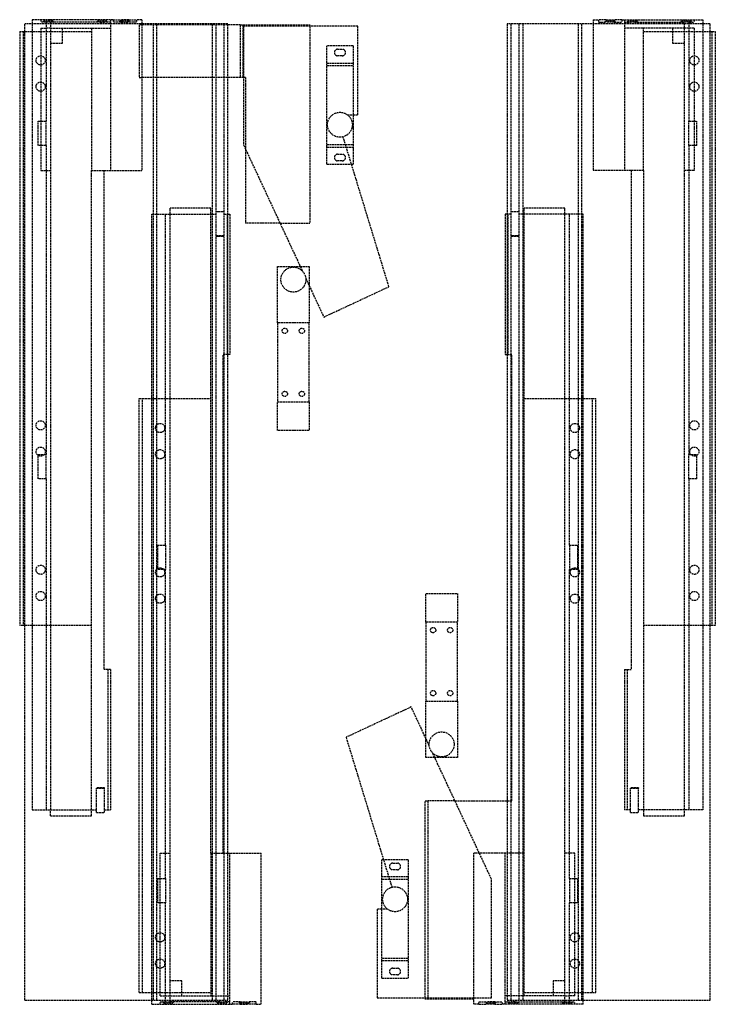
# Model space of a CAD drawing. Header units: millimetres. Extents: x -265 to 265, y 0 to 750.
import ezdxf

# ---------------------------------------------------------------- set-up
doc = ezdxf.new("R2010")
doc.units = ezdxf.units.MM
doc.header["$LTSCALE"] = 10
doc.linetypes.add('ALLCAD_Strich', pattern=[0.2, 0.15, -0.05])
doc.layers.add('BESCH_KONT_sich_schn_grun_2d', color=10, linetype='Continuous')

msp = doc.modelspace()

# ---------------------------------------------------------------- linework, layer by layer
at = {"layer": 'BESCH_KONT_sich_schn_grun_2d', "linetype": 'ALLCAD_Strich'}
for p, q in [((-261, 3.1), (-261, 746.9)), ((-106.4, 746.9), (-261, 746.9)), ((-193.9, 750), (-255.4, 750)), ((-255.4, 750), (-255.4, 746.9)), ((-255.4, 746.9), (-255.4, 148.2)), ((-248.9, 750), (-248.9, 748)), ((-244.9, 748), (-248.9, 748)), ((-248.9, 743.5), (-248.9, 635)), ((-248.9, 743.5), (-244.9, 743.5)), ((-246.25, 749), (-247.25, 748)), ((-246.25, 749), (-246.25, 750)), ((-239.75, 749), (-246.25, 749)), ((-244.9, 748), (-244.9, 672.74)), ((-241.4, 748), (-244.9, 748)), ((-241.4, 743.5), (-244.9, 743.5)), ((-203.57, 748), (-241.4, 748)), ((-241.4, 748), (-241.4, 148.2)), ((-241.4, 743.5), (-195.9, 743.5)), ((-239.75, 749), (-239.75, 750)), ((-239.75, 749), (-238.75, 748)), ((-232.4, 732), (-232.4, 743.5)), ((-210.4, 743.5), (-210.4, 635)), ((-205.25, 749), (-206.25, 748)), ((-205.25, 749), (-205.25, 750)), ((-198.75, 749), (-205.25, 749)), ((-203.57, 748), (-200.43, 748)), ((-195.9, 748), (-200.43, 748)), ((-198.75, 749), (-198.75, 750)), ((-198.75, 749), (-197.75, 748)), ((-195.9, 750), (-195.9, 635)), ((-193.9, 750), (-187.9, 750)), ((-193.9, 750), (-193.9, 748)), ((-187.9, 748), (-193.9, 748)), ((-188.25, 749), (-189.25, 748)), ((-188.25, 749), (-188.25, 750)), ((-181.75, 749), (-188.25, 749)), ((-181.9, 750), (-187.9, 750)), ((-187.9, 750), (-187.9, 748)), ((-187.9, 748), (-181.9, 748)), ((-181.9, 750), (-175.9, 750)), ((-181.9, 750), (-181.9, 748)), ((-175.9, 748), (-181.9, 748)), ((-181.75, 749), (-181.75, 750)), ((-181.75, 749), (-180.75, 748)), ((-171.9, 750), (-175.9, 750)), ((-175.9, 750), (-175.9, 748)), ((-171.9, 746), (-173.9, 746)), ((-173.9, 746), (-173.9, 706)), ((-171.9, 750), (-171.9, 746.9)), ((-171.9, 746.9), (-171.9, 635)), ((-106.4, 746), (-171.9, 746)), ((-163.4, 746.9), (-163.4, 3.1)), ((-160.4, 3.1), (-160.4, 746.9)), ((-118.4, 746.9), (-118.4, 3.1)), ((-115.4, 3.1), (-115.4, 746.9)), ((-109.4, 746.9), (-109.4, 3.1)), ((-106.4, 3.1), (-106.4, 746.9)), ((-96.9, 746), (-106.4, 746)), ((-96.9, 746), (-96.9, 706)), ((-96.9, 746), (-43.9, 746)), ((-94.9, 746), (-94.9, 706)), ((-7.4, 744.98), (-94.4, 744.98)), ((-94.4, 744.98), (-94.4, 654.56)), ((-43.9, 746), (-43.9, 744.98)), ((-43.9, 744.98), (-43.9, 595)), ((-7.4, 677.5), (-7.4, 744.98)), ((261, 746.9), (106.4, 746.9)), ((106.4, 746.9), (106.4, 3.1)), ((109.4, 3.1), (109.4, 746.9)), ((115.4, 746.9), (115.4, 3.1)), ((118.4, 746.9), (118.4, 3.1)), ((160.4, 746.9), (160.4, 3.1)), ((163.4, 3.1), (163.4, 746.9)), ((171.9, 750), (171.9, 746.9)), ((171.9, 750), (175.9, 750)), ((171.9, 746.9), (171.9, 635)), ((181.9, 750), (175.9, 750)), ((175.9, 750), (175.9, 748)), ((175.9, 748), (181.9, 748)), ((181.75, 749), (180.75, 748)), ((181.75, 750), (181.75, 749)), ((188.25, 749), (181.75, 749)), ((181.9, 750), (187.9, 750)), ((181.9, 750), (181.9, 748)), ((187.9, 748), (181.9, 748)), ((193.9, 750), (187.9, 750)), ((187.9, 750), (187.9, 748)), ((187.9, 748), (193.9, 748)), ((188.25, 750), (188.25, 749)), ((188.25, 749), (189.25, 748)), ((193.9, 750), (255.4, 750)), ((193.9, 750), (193.9, 748)), ((195.9, 750), (195.9, 635)), ((195.9, 748), (200.43, 748)), ((241.4, 743.5), (195.9, 743.5)), ((198.75, 749), (197.75, 748)), ((198.75, 750), (198.75, 749)), ((205.25, 749), (198.75, 749)), ((203.57, 748), (200.43, 748)), ((203.57, 748), (241.4, 748)), ((205.25, 750), (205.25, 749)), ((205.25, 749), (206.25, 748)), ((210.4, 635), (210.4, 743.5)), ((232.4, 743.5), (232.4, 732)), ((239.75, 749), (238.75, 748)), ((239.75, 750), (239.75, 749)), ((246.25, 749), (239.75, 749)), ((241.4, 148.2), (241.4, 748)), ((244.9, 748), (241.4, 748)), ((244.9, 743.5), (241.4, 743.5)), ((244.9, 748), (248.9, 748)), ((244.9, 748), (244.9, 672.74)), ((248.9, 743.5), (244.9, 743.5)), ((246.25, 750), (246.25, 749)), ((246.25, 749), (247.25, 748)), ((248.9, 750), (248.9, 748)), ((248.9, 743.5), (248.9, 635)), ((255.4, 750), (255.4, 746.9)), ((255.4, 746.9), (255.4, 148.2)), ((261, 3.1), (261, 746.9)), ((-265, 741), (-265, 288.5)), ((-265, 741), (-262.4, 741)), ((-262.4, 741), (-262.4, 288.5)), ((-262.4, 741), (-261, 741)), ((-261, 741), (-232.4, 741)), ((-232.4, 741), (-210.4, 741)), ((210.4, 741), (232.4, 741)), ((232.4, 741), (261, 741)), ((261, 741), (262.4, 741)), ((262.4, 741), (262.4, 288.5)), ((262.4, 741), (265, 741)), ((265, 741), (265, 288.5)), ((-241.4, 732), (-232.4, 732)), ((-11, 730), (-31, 730)), ((-31, 717), (-31, 730)), ((-11, 730), (-11, 717)), ((232.4, 732), (241.4, 732)), ((-22.75, 727.5), (-19.25, 727.5)), ((-19.25, 722.5), (-22.75, 722.5)), ((-31, 717), (-11, 717)), ((-31, 653), (-31, 717)), ((-31, 715), (-11, 715)), ((-11, 717), (-11, 677.5)), ((-173.9, 706), (-171.9, 706)), ((-106.4, 706), (-171.9, 706)), ((-96.9, 706), (-106.4, 706)), ((-94.4, 706), (-96.9, 706)), ((-92.9, 706), (-94.4, 706)), ((-92.9, 706), (-92.9, 651.34)), ((-15.21, 677.5), (-7.4, 677.5)), ((-11, 677.5), (-11, 653)), ((-250.9, 672.74), (-244.9, 672.74)), ((-250.9, 654.26), (-250.9, 672.74)), ((-244.9, 654.26), (-244.9, 672.74)), ((244.9, 672.74), (250.9, 672.74)), ((244.9, 654.26), (244.9, 672.74)), ((250.9, 654.26), (250.9, 672.74)), ((16.32, 546.64), (-18.6, 660.83)), ((-244.9, 654.26), (-250.9, 654.26)), ((-244.9, 654.26), (-244.9, 418.74)), ((-94.4, 654.56), (-49.64, 558.58)), ((-31, 655), (-11, 655)), ((-31, 653), (-16.2, 653)), ((-31, 640), (-31, 653)), ((-16.2, 653), (-11, 653)), ((-11, 653), (-11, 640)), ((244.9, 654.26), (244.9, 418.74)), ((250.9, 654.26), (244.9, 654.26)), ((-92.9, 651.34), (-92.9, 595)), ((-22.75, 647.5), (-19.25, 647.5)), ((-31, 640), (-12.23, 640)), ((-19.25, 642.5), (-22.75, 642.5)), ((-12.23, 640), (-11, 640)), ((-248.9, 635), (-244.9, 635)), ((-244.9, 635), (-241.4, 635)), ((-210.4, 635), (-200.9, 635)), ((-210.4, 148.2), (-210.4, 635)), ((-200.9, 635), (-171.9, 635)), ((-200.9, 635), (-200.9, 255)), ((200.9, 635), (171.9, 635)), ((210.4, 635), (200.9, 635)), ((200.9, 635), (200.9, 255)), ((210.4, 635), (210.4, 148.2)), ((244.9, 635), (241.4, 635)), ((248.9, 635), (244.9, 635)), ((-164.4, 601.8), (-115.4, 601.8)), ((-164.4, 3.1), (-164.4, 601.8)), ((-153.9, 349.74), (-153.9, 601.8)), ((-119.4, 606.5), (-150.4, 606.5)), ((-150.4, 601.8), (-150.4, 606.5)), ((-150.4, 2), (-150.4, 601.8)), ((-119.4, 601.8), (-119.4, 606.5)), ((-119.4, 115), (-119.4, 601.8)), ((-115.4, 603.92), (-109.4, 603.92)), ((-109.4, 601.8), (-106.4, 601.8)), ((-106.9, 601.8), (-106.9, 495)), ((-106.4, 601.8), (-104.9, 601.8)), ((-104.9, 601.8), (-104.9, 495)), ((106.4, 601.8), (104.9, 601.8)), ((104.9, 601.8), (104.9, 495)), ((109.4, 601.8), (106.4, 601.8)), ((106.9, 601.8), (106.9, 495)), ((109.4, 603.92), (115.4, 603.92)), ((164.4, 601.8), (115.4, 601.8)), ((150.4, 606.5), (119.4, 606.5)), ((119.4, 601.8), (119.4, 606.5)), ((119.4, 115), (119.4, 601.8)), ((150.4, 601.8), (150.4, 606.5)), ((150.4, 2), (150.4, 601.8)), ((153.9, 349.74), (153.9, 601.8)), ((164.4, 3.1), (164.4, 601.8)), ((-66.63, 595), (-92.9, 595)), ((-66.63, 595), (-43.9, 595)), ((-109.4, 585.26), (-115.4, 585.26)), ((-115.4, 585.08), (-109.4, 585.08)), ((115.4, 585.26), (109.4, 585.26)), ((109.4, 585.08), (115.4, 585.08)), ((-68.5, 562), (-51.24, 562)), ((-68.5, 519), (-68.5, 562)), ((-51.24, 562), (-44.5, 562)), ((-44.5, 562), (-44.5, 547.55)), ((-47.06, 553.03), (-33.29, 523.5)), ((-44.5, 547.55), (-44.5, 519)), ((-33.29, 523.5), (16.32, 546.64)), ((-44.5, 519), (-68.5, 519)), ((-68.5, 519), (-68.5, 459)), ((-44.5, 459), (-44.5, 519)), ((-106.4, 495), (-109.9, 495)), ((-109.9, 115), (-109.9, 495)), ((-104.9, 495), (-106.4, 495)), ((104.9, 495), (106.4, 495)), ((106.4, 495), (109.9, 495)), ((109.9, 155), (109.9, 495)), ((-174, 9), (-174, 461.5)), ((-174, 461.5), (-171.4, 461.5)), ((-171.4, 461.5), (-150.4, 461.5)), ((-171.4, 9), (-171.4, 461.5)), ((-150.4, 461.5), (-119.4, 461.5)), ((-68.5, 459), (-44.5, 459)), ((-68.5, 437), (-68.5, 459)), ((-44.5, 459), (-44.5, 437)), ((119.4, 461.5), (150.4, 461.5)), ((150.4, 461.5), (171.4, 461.5)), ((171.4, 9), (171.4, 461.5)), ((171.4, 461.5), (174, 461.5)), ((174, 9), (174, 461.5)), ((-44.5, 437), (-68.5, 437)), ((-250.9, 418.74), (-244.9, 418.74)), ((-250.9, 400.26), (-250.9, 418.74)), ((-244.9, 400.26), (-244.9, 418.74)), ((244.9, 418.74), (250.9, 418.74)), ((244.9, 400.26), (244.9, 418.74)), ((250.9, 400.26), (250.9, 418.74)), ((-244.9, 400.26), (-250.9, 400.26)), ((-244.9, 400.26), (-244.9, 148.2)), ((244.9, 400.26), (244.9, 148.2)), ((250.9, 400.26), (244.9, 400.26)), ((-159.9, 349.74), (-153.9, 349.74)), ((-159.9, 349.74), (-159.9, 331.26)), ((-153.9, 349.74), (-153.9, 331.26)), ((153.9, 349.74), (153.9, 331.26)), ((153.9, 349.74), (159.9, 349.74)), ((159.9, 349.74), (159.9, 331.26)), ((-153.9, 331.26), (-159.9, 331.26)), ((-153.9, 95.74), (-153.9, 331.26)), ((153.9, 95.74), (153.9, 331.26)), ((159.9, 331.26), (153.9, 331.26)), ((44.5, 313), (68.5, 313)), ((44.5, 291), (44.5, 313)), ((68.5, 313), (68.5, 291)), ((-262.4, 288.5), (-265, 288.5)), ((-261, 288.5), (-262.4, 288.5)), ((-241.4, 288.5), (-261, 288.5)), ((-210.4, 288.5), (-241.4, 288.5)), ((68.5, 291), (44.5, 291)), ((44.5, 291), (44.5, 231)), ((68.5, 231), (68.5, 291)), ((241.4, 288.5), (210.4, 288.5)), ((261, 288.5), (241.4, 288.5)), ((262.4, 288.5), (261, 288.5)), ((265, 288.5), (262.4, 288.5)), ((-195.9, 255), (-200.9, 255)), ((-197.9, 255), (-197.9, 148.2)), ((-195.9, 255), (-195.9, 148.2)), ((195.9, 255), (195.9, 148.2)), ((195.9, 255), (200.9, 255)), ((197.9, 255), (197.9, 148.2)), ((33.29, 226.5), (-16.32, 203.36)), ((47.06, 196.97), (33.29, 226.5)), ((44.5, 231), (68.5, 231)), ((44.5, 202.45), (44.5, 231)), ((68.5, 231), (68.5, 188)), ((-16.32, 203.36), (18.6, 89.17)), ((44.5, 188), (44.5, 202.45)), ((51.24, 188), (44.5, 188)), ((94.4, 95.44), (49.64, 191.42)), ((68.5, 188), (51.24, 188)), ((-200.4, 164.92), (-206.4, 164.92)), ((-206.4, 164.92), (-206.4, 164.74)), ((-206.4, 164.74), (-200.4, 164.74)), ((-206.4, 146.07), (-206.4, 164.74)), ((-200.4, 164.74), (-200.4, 164.92)), ((-200.4, 146.07), (-200.4, 164.74)), ((200.4, 164.92), (200.4, 164.74)), ((206.4, 164.92), (200.4, 164.92)), ((200.4, 164.74), (206.4, 164.74)), ((200.4, 146.07), (200.4, 164.74)), ((206.4, 164.92), (206.4, 164.74)), ((206.4, 146.07), (206.4, 164.74)), ((43.9, 155), (45.9, 155)), ((43.9, 5.02), (43.9, 155)), ((45.9, 155), (45.9, 4)), ((66.63, 155), (45.9, 155)), ((66.63, 155), (106.4, 155)), ((106.4, 155), (109.9, 155)), ((-255.4, 148.2), (-206.4, 148.2)), ((-241.4, 143.5), (-241.4, 148.2)), ((-241.4, 143.5), (-210.4, 143.5)), ((-210.4, 143.5), (-210.4, 148.2)), ((-206.4, 146.07), (-200.4, 146.07)), ((-200.4, 148.2), (-195.9, 148.2)), ((200.4, 148.2), (195.9, 148.2)), ((200.4, 146.07), (206.4, 146.07)), ((255.4, 148.2), (206.4, 148.2)), ((210.4, 148.2), (210.4, 143.5)), ((210.4, 143.5), (241.4, 143.5)), ((241.4, 143.5), (241.4, 148.2)), ((-157.9, 115), (-153.9, 115)), ((-157.9, 6.5), (-157.9, 115)), ((-153.9, 115), (-150.4, 115)), ((-119.4, 115), (-109.9, 115)), ((-119.4, 115), (-119.4, 6.5)), ((-109.9, 115), (-106.4, 115)), ((-106.4, 115), (-80.9, 115)), ((-104.9, 0), (-104.9, 115)), ((-80.9, 0), (-80.9, 115)), ((119.4, 115), (80.9, 115)), ((80.9, 4), (80.9, 115)), ((104.9, 0), (104.9, 115)), ((119.4, 6.5), (119.4, 115)), ((153.9, 115), (150.4, 115)), ((157.9, 115), (153.9, 115)), ((157.9, 6.5), (157.9, 115)), ((12.23, 110), (11, 110)), ((11, 97), (11, 110)), ((31, 110), (12.23, 110)), ((19.25, 107.5), (22.75, 107.5)), ((31, 110), (31, 97)), ((22.75, 102.5), (19.25, 102.5)), ((-159.9, 95.74), (-153.9, 95.74)), ((-159.9, 95.74), (-159.9, 77.26)), ((-153.9, 95.74), (-153.9, 77.26)), ((16.2, 97), (11, 97)), ((11, 72.5), (11, 97)), ((31, 95), (11, 95)), ((31, 97), (16.2, 97)), ((20.99, 95), (20.99, 94.99)), ((20.99, 95), (20.99, 94.99)), ((20.99, 95), (20.99, 94.99)), ((20.99, 95), (20.99, 94.99)), ((20.99, 95), (20.99, 94.99)), ((20.99, 95), (20.99, 94.99)), ((20.99, 95), (20.99, 94.99)), ((20.99, 94.99), (20.99, 94.99)), ((20.99, 94.99), (20.99, 94.99)), ((20.99, 94.99), (21, 94.99)), ((21, 94.99), (21, 95)), ((21, 95), (21, 94.99)), ((21, 95), (21, 94.99)), ((21, 95), (21, 94.99)), ((21, 95), (21, 94.99)), ((21, 95), (21, 94.99)), ((21, 95), (21, 94.99)), ((21, 95), (21, 94.99)), ((21, 95), (21, 94.99)), ((21, 94.99), (21, 94.99)), ((21, 94.99), (21, 94.99)), ((21.01, 94.99), (21, 94.99)), ((21.01, 95), (21.01, 94.99)), ((21.01, 95), (21.01, 94.99)), ((21.01, 95), (21.01, 94.99)), ((21.01, 95), (21.01, 94.99)), ((21.01, 95), (21.01, 94.99)), ((21.01, 95), (21.01, 94.99)), ((21.01, 95), (21.01, 94.99)), ((21.01, 94.99), (21.01, 94.99)), ((21.01, 94.99), (21.01, 94.99)), ((31, 97), (31, 33)), ((94.4, 5.02), (94.4, 95.44)), ((153.9, 95.74), (153.9, 77.26)), ((153.9, 95.74), (159.9, 95.74)), ((159.9, 95.74), (159.9, 77.26)), ((-153.9, 77.26), (-159.9, 77.26)), ((-153.9, 2), (-153.9, 77.26)), ((153.9, 2), (153.9, 77.26)), ((159.9, 77.26), (153.9, 77.26)), ((7.4, 72.5), (7.4, 5.02)), ((15.21, 72.5), (7.4, 72.5)), ((11, 33), (11, 72.5)), ((31, 35), (11, 35)), ((31, 33), (11, 33)), ((11, 20), (11, 33)), ((31, 33), (31, 20)), ((19.25, 27.5), (22.75, 27.5)), ((-141.4, 18), (-150.4, 18)), ((-141.4, 6.5), (-141.4, 18)), ((11, 20), (31, 20)), ((22.75, 22.5), (19.25, 22.5)), ((141.4, 18), (141.4, 6.5)), ((150.4, 18), (141.4, 18)), ((-174, 9), (-171.4, 9)), ((-171.4, 9), (-141.4, 9)), ((-141.4, 9), (-119.4, 9)), ((119.4, 9), (141.4, 9)), ((141.4, 9), (171.4, 9)), ((171.4, 9), (174, 9)), ((-261, 3.1), (-106.4, 3.1)), ((-164.4, 0), (-164.4, 3.1)), ((-157.9, 6.5), (-153.9, 6.5)), ((-157.9, 2), (-153.9, 2)), ((-157.9, 0), (-157.9, 2)), ((-155.25, 1), (-156.25, 2)), ((-155.25, 1), (-148.75, 1)), ((-155.25, 1), (-155.25, 0)), ((-153.9, 6.5), (-150.4, 6.5)), ((-153.9, 2), (-150.4, 2)), ((-150.4, 6.5), (-104.9, 6.5)), ((-112.57, 2), (-150.4, 2)), ((-148.75, 1), (-147.75, 2)), ((-148.75, 1), (-148.75, 0)), ((-114.25, 1), (-115.25, 2)), ((-114.25, 1), (-107.75, 1)), ((-114.25, 1), (-114.25, 0)), ((-112.57, 2), (-109.43, 2)), ((-104.9, 2), (-109.43, 2)), ((-107.75, 1), (-106.75, 2)), ((-107.75, 1), (-107.75, 0)), ((-96.9, 2), (-102.9, 2)), ((-102.9, 0), (-102.9, 2)), ((-97.25, 1), (-98.25, 2)), ((-97.25, 1), (-90.75, 1)), ((-97.25, 1), (-97.25, 0)), ((-96.9, 2), (-90.9, 2)), ((-96.9, 0), (-96.9, 2)), ((-84.9, 2), (-90.9, 2)), ((-90.9, 0), (-90.9, 2)), ((-90.75, 1), (-89.75, 2)), ((-90.75, 1), (-90.75, 0)), ((-84.9, 0), (-84.9, 2)), ((7.4, 5.02), (94.4, 5.02)), ((43.9, 4), (43.9, 5.02)), ((80.9, 4), (43.9, 4)), ((80.9, 0), (80.9, 4)), ((84.9, 0), (80.9, 0)), ((84.9, 2), (90.9, 2)), ((84.9, 0), (84.9, 2)), ((84.9, 0), (90.9, 0)), ((90.75, 1), (89.75, 2)), ((90.75, 1), (97.25, 1)), ((90.75, 0), (90.75, 1)), ((96.9, 2), (90.9, 2)), ((90.9, 0), (90.9, 2)), ((96.9, 0), (90.9, 0)), ((96.9, 2), (102.9, 2)), ((96.9, 0), (96.9, 2)), ((96.9, 0), (102.9, 0)), ((97.25, 1), (98.25, 2)), ((97.25, 0), (97.25, 1)), ((102.9, 0), (102.9, 2)), ((164.4, 0), (102.9, 0)), ((150.4, 6.5), (104.9, 6.5)), ((104.9, 2), (109.43, 2)), ((106.4, 3.1), (261, 3.1)), ((107.75, 1), (106.75, 2)), ((107.75, 1), (114.25, 1)), ((107.75, 0), (107.75, 1)), ((112.57, 2), (109.43, 2)), ((112.57, 2), (150.4, 2)), ((114.25, 1), (115.25, 2)), ((114.25, 0), (114.25, 1)), ((148.75, 1), (147.75, 2)), ((148.75, 1), (155.25, 1)), ((148.75, 0), (148.75, 1)), ((150.4, 6.5), (153.9, 6.5)), ((150.4, 2), (153.9, 2)), ((157.9, 6.5), (153.9, 6.5)), ((153.9, 2), (157.9, 2)), ((155.25, 1), (156.25, 2)), ((155.25, 0), (155.25, 1)), ((157.9, 0), (157.9, 2)), ((164.4, 0), (164.4, 3.1)), ((-164.4, 0), (-102.9, 0)), ((-96.9, 0), (-102.9, 0)), ((-96.9, 0), (-90.9, 0)), ((-84.9, 0), (-90.9, 0)), ((-84.9, 0), (-80.9, 0))]:
    msp.add_line(p, q, dxfattribs=at)
for centre, radius in [((-249, 719), 3.5), ((249, 719), 3.5), ((-249, 699), 3.5), ((249, 699), 3.5), ((-21, 670), 9.47), ((-56.5, 552), 9.5), ((-63, 513), 2), ((-50, 513), 2), ((-63, 465), 2), ((-50, 465), 2), ((-249, 441), 3.5), ((249, 441), 3.5), ((-158, 439), 3.5), ((158, 439), 3.5), ((-249, 421), 3.5), ((-158, 419), 3.5), ((158, 419), 3.5), ((249, 421), 3.5), ((-249, 331), 3.5), ((-158, 329), 3.5), ((158, 329), 3.5), ((249, 331), 3.5), ((-249, 311), 3.5), ((-158, 309), 3.5), ((158, 309), 3.5), ((249, 311), 3.5), ((50, 285), 2), ((63, 285), 2), ((50, 237), 2), ((63, 237), 2), ((56.5, 198), 9.5), ((21, 80), 9.47), ((-158, 51), 3.5), ((158, 51), 3.5), ((-158, 31), 3.5), ((158, 31), 3.5)]:
    msp.add_circle(centre, radius, dxfattribs=at)
for centre, start, end in [((-22.75, 725), 90, 270), ((-19.25, 725), 270, 90), ((-22.75, 645), 90, 270), ((-19.25, 645), 270, 90), ((19.25, 105), 90, 270), ((22.75, 105), 270, 90), ((19.25, 25), 90, 270), ((22.75, 25), 270, 90)]:
    msp.add_arc(centre, 2.5, start, end, dxfattribs=at)

doc.saveas('drawing.dxf')
